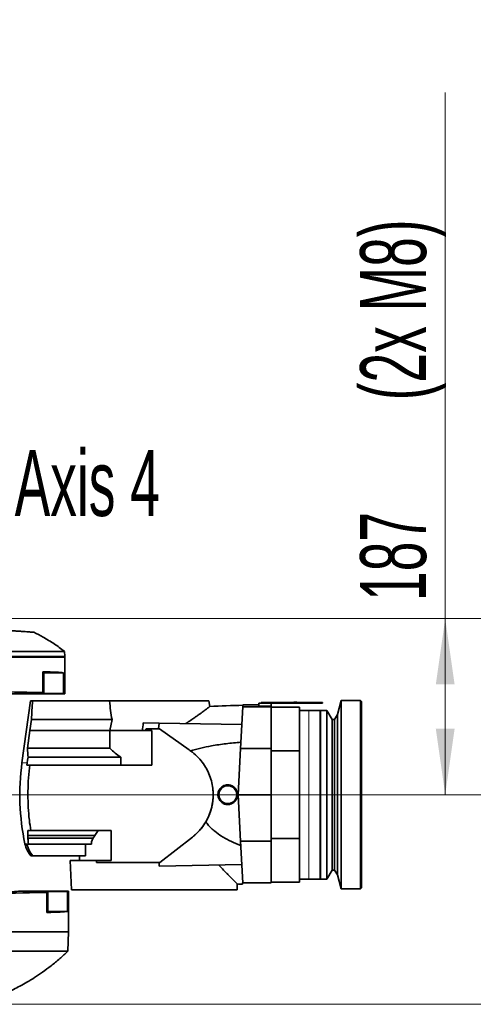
# Model space of a CAD drawing. Header units: millimetres. Extents: x 0 to 12115, y 0 to 8400.
# Tile 73 of 120: x 8665 to 9147, y 1209 to 2255. Entities that reach past the tile are written whole.
import ezdxf

# ---------------------------------------------------------------- set-up
doc = ezdxf.new("R2010")
doc.units = ezdxf.units.MM
doc.header["$LTSCALE"] = 20
doc.linetypes.add('CENTERX2', pattern=[20.32, 12.7, -2.54, 2.54, -2.54])
doc.layers.add('SVART_TEXT', color=7, linetype='Continuous')
doc.styles.add('SLDTEXTSTYLE0', font='TXT', dxfattribs={"width": 0.605})
doc.dimstyles.new('SLDDIMSTYLE0', dxfattribs={"dimtxt": 70, "dimasz": 70, "dimexe": 0, "dimexo": 0.0625, "dimgap": 17.5, "dimtad": 1, "dimdec": 1, "dimrnd": 1e-09, "dimzin": 12, "dimdsep": 46, "dimtxsty": 'SLDTEXTSTYLE0', "dimsah": 1, "dimcen": 0.09, "dimadec": 0, "dimazin": 3, "dimtfac": 1, "dimtofl": 0, "dimtmove": 0, "dimatfit": 3, "dimfxl": 1, "dimfrac": 2, "dimtolj": 1, "dimtzin": 12, "dimarcsym": 0})

# ---------------------------------------------------------------- blocks, each defined once
blk = doc.blocks.new('_D_78')
at = {"color": 7, "linetype": 'Continuous', "lineweight": 0}
for p, q in [((9298.1, 1431.9), (9298.1, 2254.6)), ((6999.6, 1431.9), (9328.1, 1431.9)), ((9298.1, 1431.9), (9298.1, 1209.4)), ((8474.1, 1209.4), (9328.1, 1209.4))]:
    blk.add_line(p, q, dxfattribs=at)
at = {"color": 7, "linetype": 'Continuous', "lineweight": 18}
for points in [[(9298.1, 1431.9), (9288.1, 1361.9), (9308.1, 1361.9)], [(9298.1, 1209.4), (9308.1, 1279.4), (9288.1, 1279.4)]]:
    blk.add_solid(points, dxfattribs=at)
at = {"color": 7, "linetype": 'Continuous', "lineweight": 18, "char_height": 70, "attachment_point": 1, "rotation": 90, "style": 'SLDTEXTSTYLE0'}
for s, insert in [('(2x M8)', (9207.8, 1927.8)), ('222,5', (9207.8, 1634.6))]:
    blk.add_mtext(s, dxfattribs=dict(at, insert=insert))
blk = doc.blocks.new('_D_79')
at = {"color": 7, "linetype": 'Continuous', "lineweight": 0}
for p, q in [((9116.9, 1618.9), (9116.9, 2177.4)), ((8490.1, 1618.9), (9146.9, 1618.9)), ((9116.9, 1431.9), (9116.9, 1618.9)), ((6999.6, 1431.9), (9146.9, 1431.9))]:
    blk.add_line(p, q, dxfattribs=at)
at = {"color": 7, "linetype": 'Continuous', "lineweight": 18}
for points in [[(9116.9, 1618.9), (9106.9, 1548.9), (9126.9, 1548.9)], [(9116.9, 1431.9), (9126.9, 1501.9), (9106.9, 1501.9)]]:
    blk.add_solid(points, dxfattribs=at)
at = {"color": 7, "linetype": 'Continuous', "lineweight": 18, "char_height": 70, "attachment_point": 1, "rotation": 90, "style": 'SLDTEXTSTYLE0'}
for s, insert in [('(2x M8)', (9026.6, 1850.6)), ('187', (9026.6, 1637.6))]:
    blk.add_mtext(s, dxfattribs=dict(at, insert=insert))
blk = doc.blocks.new('_D_80')
at = {"color": 7, "linetype": 'Continuous', "lineweight": 0}
for p, q in [((8490.1, 1618.9), (9468.1, 1618.9)), ((9438.1, 1618.9), (9438.1, 1209.4)), ((8474.1, 1209.4), (9468.1, 1209.4))]:
    blk.add_line(p, q, dxfattribs=at)
at = {"color": 7, "linetype": 'Continuous', "lineweight": 18}
for points in [[(9438.1, 1618.9), (9428.1, 1548.9), (9448.1, 1548.9)], [(9438.1, 1209.4), (9448.1, 1279.4), (9428.1, 1279.4)]]:
    blk.add_solid(points, dxfattribs=at)
at = {"color": 7, "linetype": 'Continuous', "lineweight": 18, "insert": (9347.8, 1293.8), "char_height": 70, "attachment_point": 1, "rotation": 90, "style": 'SLDTEXTSTYLE0'}
blk.add_mtext('409,5', dxfattribs=at)
blk = doc.blocks.new('SW_SYMBOL_MOD_CL')
at = {"layer": 'SVART_TEXT', "color": 0, "char_height": 15515, "attachment_point": 5, "style": 'SLDTEXTSTYLE0'}
for s, insert in [('C', (8000, 12000)), ('L', (12000, 6000))]:
    blk.add_mtext(s, dxfattribs=dict(at, insert=insert))
blk = doc.blocks.new('SW_NOTE_0_14')
at = {"layer": 'SVART_TEXT', "color": 0, "xscale": 0.004511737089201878, "yscale": 0.004511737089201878, "zscale": 0.004511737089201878}
blk.add_blockref('SW_SYMBOL_MOD_CL', (11.6, -46.8), dxfattribs=at)
at = {"layer": 'SVART_TEXT', "color": 0, "insert": (128.7, 33.3), "char_height": 70, "attachment_point": 1, "style": 'SLDTEXTSTYLE0'}
blk.add_mtext('Axis 4', dxfattribs=at)

msp = doc.modelspace()

# ---------------------------------------------------------------- linework, layer by layer
at = {"color": 8, "linetype": 'Continuous', "lineweight": 18}
for p, q in [((8713.026624, 1578.90888), (8568.061545, 1578.90888)), ((8972.061545, 1431.90888), (8972.061545, 1521.40888)), ((8972.061545, 1342.40888), (8972.061545, 1431.90888)), ((8863.339931, 1404.140646), (8863.339931, 1404.228288)), ((8848.501632, 1386.875181), (8848.501632, 1386.961089))]:
    msp.add_line(p, q, dxfattribs=at)
at = {"color": 7, "linetype": 'Continuous', "lineweight": 35}
for p, q in [((8713.026624, 1578.90888), (8712.846135, 1584.077432)), ((8713.061545, 1577.90888), (8713.026624, 1578.90888)), ((8713.061545, 1577.90888), (8568.061545, 1577.90888)), ((8713.061545, 1538.90888), (8713.061545, 1577.90888)), ((8689.682544, 1562.437882), (8689.682544, 1540.286983)), ((8689.682544, 1562.437882), (8690.711545, 1561.40888)), ((8690.711545, 1561.40888), (8690.711545, 1539.257981)), ((8690.711545, 1561.40888), (8711.675611, 1561.40888)), ((8711.675611, 1539.257981), (8711.675611, 1561.40888)), ((8640.561545, 1538.90888), (8713.061545, 1538.90888)), ((8690.711545, 1539.257981), (8689.682544, 1540.286983)), ((8711.675611, 1539.257981), (8690.711545, 1539.257981)), ((8676.605878, 1531.40888), (8667.584272, 1465.908694)), ((8678.906566, 1531.40888), (8676.605878, 1531.40888)), ((8760.512312, 1531.40888), (8678.906566, 1531.40888)), ((8865.973382, 1531.40888), (8760.512312, 1531.40888)), ((8867.00647, 1525.549945), (8865.973382, 1531.40888)), ((8902.066488, 1527.40888), (8901.954036, 1525.263164)), ((8919.02571, 1527.40888), (8902.066488, 1527.40888)), ((8919.104322, 1528.90888), (8918.937408, 1525.72398)), ((8919.104322, 1528.90888), (8932.061545, 1528.90888)), ((8921.561545, 1528.90888), (8921.561545, 1529.90888)), ((8921.561545, 1529.90888), (8924.061545, 1529.90888)), ((8924.061545, 1529.90888), (8924.061545, 1528.90888)), ((8924.061545, 1529.90888), (8930.879876, 1529.90888)), ((8930.879876, 1528.90888), (8930.879876, 1529.90888)), ((8930.879876, 1529.90888), (8953.761545, 1529.90888)), ((8932.061545, 1525.72398), (8932.061545, 1528.90888)), ((8932.061545, 1528.90888), (8953.761545, 1528.90888)), ((8953.761545, 1528.90888), (8953.761545, 1529.90888)), ((8953.761545, 1529.90888), (8984.561545, 1529.90888)), ((8953.761545, 1528.90888), (8984.561545, 1528.90888)), ((8956.261545, 1530.00888), (8956.261545, 1529.90888)), ((8956.261545, 1530.00888), (8957.511545, 1530.00888)), ((8957.511545, 1530.00888), (8957.511545, 1529.90888)), ((8957.511545, 1530.00888), (8958.011545, 1530.00888)), ((8958.011545, 1530.00888), (8958.011545, 1529.90888)), ((8958.011545, 1530.00888), (8959.261545, 1530.00888)), ((8959.261545, 1530.00888), (8959.261545, 1529.90888)), ((8984.561545, 1528.90888), (8984.561545, 1529.90888)), ((8986.561545, 1529.90888), (8984.561545, 1529.90888)), ((8984.561545, 1528.90888), (8986.561545, 1528.90888)), ((8986.561545, 1528.90888), (8986.561545, 1529.90888)), ((9006.561545, 1531.90888), (9002.603847, 1517.138548)), ((9027.061545, 1531.90888), (9006.561545, 1531.90888)), ((9006.561545, 1531.90888), (9006.561545, 1431.90888)), ((9028.061545, 1530.90888), (9027.061545, 1531.90888)), ((9027.061545, 1431.90888), (9027.061545, 1531.90888)), ((9028.061545, 1530.90888), (9028.061545, 1431.90888)), ((8901.954036, 1525.263164), (8899.637124, 1481.053845)), ((8932.061545, 1525.263164), (8901.954036, 1525.263164)), ((8932.061545, 1525.72398), (8918.937408, 1525.72398)), ((8932.061545, 1525.72398), (8932.061545, 1525.263164)), ((8932.061545, 1525.263164), (8932.061545, 1481.053845)), ((8962.061545, 1524.90888), (8932.061545, 1524.90888)), ((8962.061545, 1524.90888), (8962.061545, 1478.459927)), ((8972.061545, 1521.40888), (8962.061545, 1521.40888)), ((8984.061545, 1521.40888), (8972.061545, 1521.40888)), ((8984.061545, 1521.40888), (8984.061545, 1431.585202)), ((8986.580306, 1521.40888), (8984.561545, 1521.40888)), ((8984.561545, 1521.40888), (8984.561545, 1431.90888)), ((8991.161545, 1521.40888), (8989.542105, 1521.40888)), ((8996.749781, 1511.90888), (8991.161545, 1521.40888)), ((8991.161545, 1521.40888), (8991.161545, 1431.90888)), ((9002.603847, 1517.138548), (8999.461545, 1511.90888)), ((9002.603847, 1517.138548), (9002.603847, 1431.90888)), ((8676.012773, 1499.90888), (8677.536482, 1511.575784)), ((8677.536482, 1511.575784), (8763.157125, 1511.575784)), ((8760.926627, 1499.90888), (8763.157125, 1511.575784)), ((8796.38919, 1508.199897), (8813.061545, 1507.90888)), ((8812.632255, 1501.90942), (8813.061545, 1507.90888)), ((8900.964125, 1506.374535), (8813.061545, 1507.90888)), ((8984.561545, 1511.90888), (8984.061545, 1511.90888)), ((8999.461545, 1511.90888), (8996.749781, 1511.90888)), ((8996.749781, 1511.90888), (8996.749781, 1431.90888)), ((8999.461545, 1511.90888), (8999.461545, 1431.90888)), ((8673.388421, 1481.145696), (8676.012773, 1499.90888)), ((8676.012773, 1499.90888), (8760.926627, 1499.90888)), ((8760.926627, 1481.145696), (8760.926627, 1499.90888)), ((8795.106423, 1499.90888), (8760.926627, 1499.90888)), ((8795.106423, 1499.90888), (8798.780134, 1499.90888)), ((8799.473195, 1501.916302), (8798.780134, 1499.90888)), ((8805.561545, 1499.90888), (8798.780134, 1499.90888)), ((8799.473195, 1501.916302), (8812.632255, 1501.90942)), ((8805.561545, 1499.90888), (8805.561545, 1463.408898)), ((8813.701245, 1501.911953), (8812.632255, 1501.90942)), ((8845.077904, 1479.44872), (8813.701245, 1501.911953)), ((8673.388421, 1481.145696), (8760.926627, 1481.145696)), ((8846.740412, 1478.260136), (8846.345921, 1478.542587)), ((8899.637124, 1481.053845), (8897.061545, 1431.90888)), ((8932.061545, 1481.053845), (8899.637124, 1481.053845)), ((8932.061545, 1481.053845), (8932.061545, 1431.90888)), ((8932.061545, 1478.459927), (8962.061545, 1478.459927)), ((8962.061545, 1478.459927), (8962.061545, 1385.357833)), ((8672.874421, 1463.408898), (8673.21244, 1465.908876)), ((8672.874421, 1463.408898), (8675.92337, 1463.408898)), ((8674.026086, 1471.681573), (8772.400636, 1471.681573)), ((8675.547628, 1460.408898), (8675.92337, 1463.408898)), ((8805.561545, 1463.408898), (8675.92337, 1463.408898)), ((8772.400636, 1471.681573), (8772.400636, 1463.408898)), ((8897.061545, 1431.90888), (8932.061545, 1431.90888)), ((8897.061545, 1431.90888), (8899.637124, 1382.763915)), ((8932.061545, 1431.90888), (8932.061545, 1382.763915)), ((8984.061545, 1431.585202), (8984.061545, 1342.40888)), ((8984.561545, 1431.90888), (8984.561545, 1342.40888)), ((8991.161545, 1431.90888), (8991.161545, 1342.40888)), ((8996.749781, 1431.90888), (8996.749781, 1351.90888)), ((8999.461545, 1431.90888), (8999.461545, 1351.90888)), ((9002.603847, 1431.90888), (9002.603847, 1346.679212)), ((9006.561545, 1431.90888), (9006.561545, 1331.90888)), ((9027.061545, 1331.90888), (9027.061545, 1431.90888)), ((9028.061545, 1431.90888), (9028.061545, 1332.90888)), ((8862.772258, 1403.147777), (8863.339931, 1404.140646)), ((8673.859351, 1393.90888), (8673.859351, 1388.575547)), ((8673.859351, 1393.90888), (8676.868983, 1393.90888)), ((8762.287707, 1393.90888), (8676.868983, 1393.90888)), ((8748.569949, 1393.90888), (8745.029587, 1388.575547)), ((8762.287707, 1361.90888), (8762.287707, 1393.90888)), ((8673.859351, 1388.575547), (8673.859344, 1385.918461)), ((8743.174166, 1385.918461), (8673.859344, 1385.918461)), ((8745.029587, 1388.575547), (8673.859351, 1388.575547)), ((8674.252237, 1381.586), (8674.579935, 1379.757471)), ((8674.652884, 1379.408898), (8674.579935, 1379.757471)), ((8813.747198, 1360.003593), (8848.501632, 1386.961089)), ((8813.747198, 1359.911225), (8848.501632, 1386.875181)), ((8932.061545, 1382.763915), (8899.637124, 1382.763915)), ((8899.637124, 1382.763915), (8901.961673, 1338.40888)), ((8962.061545, 1385.357833), (8932.061545, 1385.357833)), ((8932.061545, 1382.763915), (8932.061545, 1338.40888)), ((8962.061545, 1385.357833), (8962.061545, 1338.90888)), ((8673.578563, 1379.408898), (8672.876183, 1379.408898)), ((8674.502214, 1374.408898), (8672.876183, 1379.408898)), ((8674.216387, 1379.408898), (8673.578563, 1379.408898)), ((8674.216387, 1379.408898), (8674.652884, 1379.408898)), ((8674.502214, 1374.408898), (8676.743504, 1370.182298)), ((8741.204502, 1379.408898), (8674.652884, 1379.408898)), ((8679.180376, 1366.90888), (8676.743504, 1370.182298)), ((8735.068395, 1379.408898), (8735.068395, 1366.90888)), ((8677.088145, 1366.90888), (8679.180376, 1366.90888)), ((8735.068395, 1366.90888), (8679.180376, 1366.90888)), ((8718.646535, 1361.90888), (8720.271176, 1330.90888)), ((8718.646535, 1361.90888), (8746.660908, 1361.90888)), ((8728.561545, 1366.90888), (8728.561545, 1361.90888)), ((8746.811735, 1359.933885), (8746.660908, 1361.90888)), ((8746.660908, 1361.90888), (8762.287707, 1361.90888)), ((8746.811735, 1359.933885), (8813.747198, 1360.003593)), ((8813.061545, 1359.915465), (8813.061545, 1359.910065)), ((8813.061545, 1359.910065), (8813.747198, 1359.911225)), ((8813.061545, 1359.910065), (8813.061545, 1355.90888)), ((8813.747198, 1359.911225), (8813.747198, 1360.003593)), ((8900.940023, 1357.903122), (8813.061545, 1355.90888)), ((8984.061545, 1351.90888), (8984.561545, 1351.90888)), ((8991.161545, 1342.40888), (8996.749781, 1351.90888)), ((8996.749781, 1351.90888), (8999.461545, 1351.90888)), ((8999.461545, 1351.90888), (9002.603847, 1346.679212)), ((8901.561545, 1338.40888), (8901.961673, 1338.40888)), ((8901.561545, 1337.025693), (8901.561545, 1338.40888)), ((8901.961673, 1338.40888), (8932.061545, 1338.40888)), ((8932.061545, 1338.90888), (8962.061545, 1338.90888)), ((8962.061545, 1342.40888), (8972.061545, 1342.40888)), ((8972.061545, 1342.40888), (8984.061545, 1342.40888)), ((8984.561545, 1342.40888), (8991.161545, 1342.40888)), ((9002.603847, 1346.679212), (9006.561545, 1331.90888)), ((8717.061545, 1329.65888), (8665.134608, 1329.65888)), ((8695.061545, 1329.309779), (8693.970225, 1328.218458)), ((8693.970225, 1306.81756), (8693.970225, 1328.218458)), ((8715.798668, 1329.309779), (8695.061545, 1329.309779)), ((8695.061545, 1307.90888), (8695.061545, 1329.309779)), ((8715.798668, 1329.309779), (8715.798668, 1307.90888)), ((8717.061545, 1286.40888), (8717.061545, 1329.65888)), ((8720.271176, 1330.90888), (8895.851914, 1330.90888)), ((8895.851914, 1330.90888), (8896.18046, 1337.177912)), ((9006.561545, 1331.90888), (9027.061545, 1331.90888)), ((9027.061545, 1331.90888), (9028.061545, 1332.90888)), ((8695.061545, 1307.90888), (8693.970225, 1306.81756)), ((8715.798668, 1307.90888), (8695.061545, 1307.90888)), ((8717.061545, 1286.40888), (8558.061545, 1286.40888)), ((8716.236444, 1265.781073), (8716.956783, 1286.40888))]:
    msp.add_line(p, q, dxfattribs=at)
at = {"color": 7, "linetype": 'CENTERX2', "lineweight": 18}
msp.add_line((7955.231322, 1431.90888), (9133.467979, 1431.90888), dxfattribs=at)
at = {"color": 7, "linetype": 'Continuous', "lineweight": 35, "flags": 128}
for points in [[(8846.345921, 1478.542587), (8845.909164, 1478.854703), (8845.493536, 1479.151713), (8845.077904, 1479.44872)], [(8674.026086, 1471.681573), (8673.564797, 1468.408898), (8673.21244, 1465.908876)]]:
    msp.add_lwpolyline(points, dxfattribs=at)
at = {"color": 7, "linetype": 'Continuous', "lineweight": 35}
msp.add_circle((8886.061545, 1431.90888), 9.5, dxfattribs=at)
for centre, radius, start, end in [((8916.061545, 626.90888), 900, 90.892996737, 93.127127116), ((8915.261506, 1431.908876), 250, 172.183210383, 192.047161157), ((8699.296797, 1385.826233), 29.173454, 192.08609612, 220.424392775), ((8916.061545, 2236.90888), 900, 268.730678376, 269.076861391)]:
    msp.add_arc(centre, radius, start, end, dxfattribs=at)
for centre, major_axis, ratio, start_param, end_param in [((8568.061545, 1561.059779), (145, 0), 0.0174550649, 0.1383721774, 0.5757843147), ((8568.061545, 1538.90888), (145, 0), 0.0174550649, 0.5757843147, 1.5707963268), ((8568.061545, 1538.90888), (145, 0), 0.0174550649, 0, 0.1383721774), ((8915.261545, 1430.144132), (0, 567.356236), 0.4233886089, 1.3913495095, 1.4267706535), ((8808.061545, 1558.375226), (0, 119.392447), 0.4088243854, 1.7986252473, 1.9735790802), ((8781.471443, 1564.576166), (32.329199, 244.921703), 0.0919466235, 4.4573446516, 4.492279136), ((8915.261545, 1491.243285), (242.104334, 0), 0.954556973, 3.1852997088, 3.2263392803), ((8808.061545, 1521.368221), (63.466136, 0), 0.9464123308, 3.8753279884, 4.115721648), ((8808.061545, 1337.384853), (0, 84.000339), 0.9464247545, 0.9154793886, 0.9547917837), ((8808.066421, 1360.232813), (89.32717, 0.093028), 0.003616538, 3.9567734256, 4.7683338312), ((8558.061545, 1329.653128), (107.07357, 0), 0.0174551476, 3.7517074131, 6.2862631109), ((8558.061545, 1329.65888), (159, 0), 0.0174550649, 4.7123889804, 5.7374995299), ((8558.061545, 1329.65888), (159, 0), 0.0174550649, 6.157065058, 6.2831853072), ((8558.061545, 1308.257981), (159, 0), 0.0174550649, 5.7374995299, 6.157065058)]:
    msp.add_ellipse(centre, major_axis=major_axis, ratio=ratio, start_param=start_param, end_param=end_param, dxfattribs=at)
for points, knots in [([(8486.558214, 1617.90888), (8496.321079, 1617.226194), (8515.855156, 1615.860238), (8539.579231, 1614.201289), (8556.1503, 1613.042527), (8565.513962, 1612.387756), (8573.211051, 1611.849523), (8580.714295, 1611.324845), (8587.764047, 1610.831879), (8595.068178, 1610.321124), (8602.588107, 1609.79528), (8610.454062, 1609.245238), (8618.216512, 1608.702435), (8625.715814, 1608.178033), (8632.901612, 1607.675553), (8639.709468, 1607.199501), (8646.196414, 1606.74589), (8652.220437, 1606.324649), (8657.744404, 1605.938376), (8662.724338, 1605.590145), (8667.194427, 1605.277566), (8671.038196, 1605.008783), (8674.233154, 1604.78537), (8676.765739, 1604.608274), (8678.682505, 1604.474241), (8679.877905, 1604.39065), (8680.411555, 1604.353334), (8680.276945, 1604.362747), (8680.261429, 1604.363832)], [0, 0, 0, 0, 0.1206121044, 0.2413273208, 0.290677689, 0.3231644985, 0.3556606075, 0.3844862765, 0.413483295, 0.4403168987, 0.4724265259, 0.5047635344, 0.5373605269, 0.5704925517, 0.6025717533, 0.6349324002, 0.6675228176, 0.7006478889, 0.7327504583, 0.7650809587, 0.7977658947, 0.8309371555, 0.8627613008, 0.8948117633, 0.927102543, 0.959952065, 0.9953839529, 1, 1, 1, 1]), ([(8712.770195, 1584.116715), (8709.078298, 1586.827723), (8701.748846, 1592.209832), (8690.842498, 1598.919223), (8683.534568, 1602.6527), (8680.245282, 1604.333132)], [0, 0, 0, 0, 0.3581997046, 0.7111268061, 1, 1, 1, 1]), ([(8712.739517, 1584.07371), (8712.728445, 1584.073571), (8712.702604, 1584.073246), (8711.466281, 1584.073625), (8709.239797, 1584.073877), (8705.94056, 1584.071302), (8701.660451, 1584.073247), (8696.462457, 1584.069827), (8690.383476, 1584.070683), (8683.356403, 1584.06964), (8675.510609, 1584.067633), (8666.960476, 1584.069125), (8657.742629, 1584.06613), (8647.772279, 1584.067639), (8637.247234, 1584.066168), (8626.308392, 1584.066105), (8614.990633, 1584.066621), (8603.200875, 1584.06578), (8591.348753, 1584.067213), (8579.597676, 1584.066635), (8571.915042, 1584.067165), (8568.061545, 1584.067431)], [0, 0, 0, 0, 0.0395473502, 0.092290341, 0.1453995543, 0.1996637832, 0.2543271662, 0.3070691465, 0.3601773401, 0.414440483, 0.4691026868, 0.5218443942, 0.5749522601, 0.629215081, 0.6838769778, 0.7366196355, 0.7897285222, 0.8439924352, 0.8986554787, 0.94916706, 1, 1, 1, 1]), ([(8866.966515, 1525.542893), (8866.97656, 1525.550618), (8867.017833, 1525.582363), (8866.743463, 1525.371304), (8866.151839, 1524.917136), (8865.24899, 1524.226491), (8864.099168, 1523.35118), (8862.671101, 1522.270959), (8860.949027, 1520.978965), (8858.938244, 1519.48576), (8856.63277, 1517.795879), (8854.074962, 1515.94965), (8850.790768, 1513.626951), (8846.677997, 1510.785008), (8843.213227, 1508.540532), (8841.472613, 1507.412963)], [0, 0, 0, 0, 0.0242702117, 0.0997326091, 0.1758120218, 0.2453636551, 0.3153589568, 0.3866693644, 0.4583976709, 0.5337661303, 0.6095506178, 0.6865327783, 0.7638851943, 0.8813818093, 1, 1, 1, 1]), ([(8986.580306, 1521.408572), (8986.580234, 1521.40857), (8986.580056, 1521.408568), (8986.771084, 1521.405506), (8987.106073, 1521.401195), (8987.555321, 1521.397409), (8988.061384, 1521.395939), (8988.568771, 1521.39741), (8989.020782, 1521.401231), (8989.356598, 1521.405572), (8989.545048, 1521.408602), (8989.542931, 1521.408572), (8989.542105, 1521.40856)], [0, 0, 0, 0, 0.0712251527, 0.1778687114, 0.2847333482, 0.3920583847, 0.4998703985, 0.6079906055, 0.716120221, 0.8239547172, 0.9313027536, 1, 1, 1, 1]), ([(8846.345921, 1478.542587), (8850.044036, 1479.53949), (8857.451182, 1481.536238), (8870.122891, 1484.042803), (8884.296766, 1486.223294), (8894.749082, 1487.16823), (8899.98236, 1487.641341)], [0, 0, 0, 0, 0.2110637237, 0.4227503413, 0.7109820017, 1, 1, 1, 1]), ([(8863.339931, 1404.140646), (8864.567307, 1406.559787), (8866.422689, 1410.216721), (8868.207943, 1415.522714), (8869.280898, 1419.625324), (8870.033885, 1423.803394), (8870.48382, 1428.041962), (8870.615715, 1432.370211), (8870.357426, 1437.943527), (8869.296782, 1444.724113), (8866.944984, 1452.421532), (8863.534549, 1459.72343), (8859.038609, 1466.583172), (8853.509065, 1472.952999), (8849.012181, 1476.478897), (8846.740412, 1478.260136)], [0, 0, 0, 0, 0.0984645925, 0.1488455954, 0.1995892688, 0.2487239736, 0.2982311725, 0.3489445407, 0.4000873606, 0.4933542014, 0.5891873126, 0.6855842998, 0.7841585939, 0.8909596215, 1, 1, 1, 1]), ([(8675.547628, 1460.408898), (8675.055225, 1455.671395), (8674.07042, 1446.196389), (8673.929715, 1436.67138), (8673.859363, 1431.908876)], [0, 0, 0, 0, 0.5000000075, 1, 1, 1, 1]), ([(8878.668657, 1439.282643), (8877.921286, 1438.369908), (8876.426513, 1436.544403), (8875.493926, 1433.061344), (8875.692388, 1429.510245), (8877.072369, 1426.215134), (8879.459352, 1423.563088), (8882.592392, 1421.848871), (8886.110814, 1421.268931), (8889.616528, 1421.880828), (8892.726903, 1423.614226), (8895.097444, 1426.28616), (8896.44947, 1429.597834), (8896.627231, 1433.159776), (8895.625865, 1436.566885), (8893.561372, 1439.455832), (8890.649571, 1441.510901), (8887.205535, 1442.491427), (8883.648219, 1442.263158), (8880.700352, 1441.069154), (8879.245986, 1439.7903), (8878.668657, 1439.282643)], [0, 0, 0, 0, 0.0536575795, 0.1073173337, 0.1609062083, 0.2144393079, 0.2680640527, 0.3217362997, 0.3752632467, 0.428665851, 0.4822333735, 0.5361006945, 0.5899724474, 0.6434734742, 0.6966789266, 0.7500381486, 0.803802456, 0.857723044, 0.9114059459, 0.9648314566, 1, 1, 1, 1]), ([(8863.339931, 1404.228288), (8864.074387, 1405.623402), (8865.548402, 1408.423325), (8867.320676, 1412.875463), (8868.759545, 1417.501239), (8869.793374, 1422.228293), (8870.376005, 1426.987796), (8870.621341, 1430.242531), (8870.554449, 1431.917864), (8870.550856, 1432.007858)], [0, 0, 0, 0, 0.16297175, 0.3270761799, 0.4947271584, 0.6636268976, 0.8265976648, 0.9906853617, 1, 1, 1, 1]), ([(8673.859363, 1431.908876), (8673.934608, 1427.406949), (8674.085335, 1418.388928), (8675.158339, 1405.703203), (8676.337792, 1397.571267), (8676.868983, 1393.90888)], [0, 0, 0, 0, 0.3539654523, 0.7090448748, 1, 1, 1, 1]), ([(8848.501632, 1386.961089), (8849.988447, 1388.185292), (8852.962065, 1390.633691), (8856.887355, 1394.830126), (8860.422348, 1399.33365), (8862.364181, 1402.591335), (8863.339931, 1404.228288)], [0, 0, 0, 0, 0.25194053, 0.5038794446, 0.7507045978, 1, 1, 1, 1]), ([(8848.501632, 1386.875181), (8849.987688, 1388.098921), (8852.959795, 1390.546399), (8856.758106, 1394.606589), (8860.07479, 1398.794943), (8861.870553, 1401.692719), (8862.772258, 1403.147777)], [0, 0, 0, 0, 0.26510594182, 0.53021127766, 0.76410527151, 1, 1, 1, 1]), ([(8899.888661, 1377.964296), (8896.375327, 1379.392459), (8891.09084, 1381.540592), (8884.320623, 1385.006696), (8878.467378, 1388.401512), (8873.235776, 1392.050696), (8868.752294, 1395.974115), (8865.521562, 1399.291727), (8863.709566, 1401.833152), (8862.772258, 1403.147777)], [0, 0, 0, 0, 0.2493034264, 0.3749830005, 0.5006411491, 0.695246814, 0.7944982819, 0.8936982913, 1, 1, 1, 1]), ([(8674.252237, 1381.586), (8674.137651, 1382.396972), (8673.911526, 1383.997349), (8673.876581, 1385.283869), (8673.859344, 1385.918461)], [0, 0, 0, 0, 0.5067376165, 1, 1, 1, 1]), ([(8743.174166, 1385.918461), (8742.733603, 1385.168978), (8741.831431, 1383.634209), (8741.306796, 1381.191169), (8741.223679, 1379.743025), (8741.204502, 1379.408898)], [0, 0, 0, 0, 0.42336497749, 0.8669542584, 1, 1, 1, 1]), ([(8896.125671, 1337.180783), (8896.135803, 1337.170646), (8896.16648, 1337.13995), (8895.780679, 1337.525981), (8895.051662, 1338.255994), (8894.022704, 1339.287448), (8892.687698, 1340.627745), (8891.038833, 1342.286453), (8889.094576, 1344.247364), (8886.862983, 1346.505064), (8884.374532, 1349.033067), (8880.9459, 1352.529454), (8878.106294, 1355.458827), (8876.279382, 1357.343493)], [0, 0, 0, 0, 0.0468955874, 0.1419949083, 0.2250261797, 0.3086079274, 0.3938290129, 0.4795725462, 0.5677506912, 0.6564094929, 0.7464302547, 0.8368612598, 1, 1, 1, 1]), ([(8558.061545, 1265.784165), (8562.379905, 1265.863486), (8571.048723, 1266.022718), (8584.070588, 1265.779463), (8597.067209, 1265.765126), (8609.786004, 1265.81138), (8622.079834, 1265.766241), (8633.887998, 1265.780578), (8645.290351, 1265.793383), (8656.079072, 1265.792081), (8666.16682, 1265.7831), (8675.480071, 1265.785341), (8684.057094, 1265.792624), (8691.706721, 1265.787861), (8698.377222, 1265.781521), (8704.034375, 1265.786636), (8708.712877, 1265.784289), (8711.999273, 1265.78326), (8714.181852, 1265.784951), (8715.521398, 1265.785105), (8716.215242, 1265.784258), (8716.160862, 1265.784324), (8716.142697, 1265.784346)], [0, 0, 0, 0, 0.0521432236, 0.1046740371, 0.1583109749, 0.2123336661, 0.264832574, 0.3176923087, 0.371110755, 0.4252947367, 0.478229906, 0.5315352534, 0.585413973, 0.6400784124, 0.6930091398, 0.7463099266, 0.8001840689, 0.8548435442, 0.8945627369, 0.9344375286, 0.9780990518, 1, 1, 1, 1]), ([(8652.662603, 1222.394284), (8654.626276, 1223.31489), (8658.908487, 1225.32247), (8665.65436, 1228.815138), (8673.155687, 1233.017375), (8681.209705, 1237.963996), (8689.749327, 1243.721312), (8698.67872, 1250.383535), (8707.639321, 1257.724134), (8713.361378, 1263.120366), (8716.162932, 1265.762394)], [0, 0, 0, 0, 0.0842083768, 0.1836344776, 0.2948928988, 0.4180158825, 0.5505462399, 0.6946665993, 0.8505068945, 1, 1, 1, 1])]:
    msp.add_open_spline(points, degree=3, knots=knots, dxfattribs=at)
at = {"color": 8, "linetype": 'Continuous', "lineweight": 18}
for points, knots in [([(8673.21244, 1465.908876), (8672.086267, 1465.908876), (8669.833921, 1465.908876), (8667.955973, 1465.908876), (8667.711852, 1465.908876), (8667.590389, 1465.908876)], [0, 0, 0, 0, 0.33441928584, 0.66883857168, 1, 1, 1, 1]), ([(8670.909112, 1379.757471), (8670.886895, 1379.757471), (8670.82345, 1379.757471), (8671.950376, 1379.757471), (8673.703415, 1379.757471), (8674.579935, 1379.757471)], [0, 0, 0, 0, 0.2122508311, 0.6061254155, 1, 1, 1, 1])]:
    msp.add_open_spline(points, degree=3, knots=knots, dxfattribs=at)

# ---------------------------------------------------------------- block references
at = {"layer": 'SVART_TEXT'}
msp.add_blockref('SW_NOTE_0_14', (8531.111111, 1764.444444), dxfattribs=at)

# ---------------------------------------------------------------- dimensions: what is measured, and where the dimension line sits
at = {"color": 7, "linetype": 'Continuous', "lineweight": 18}
for base, p2, picture, middle in [((9298.061545, 1209.40888), (8470.061545, 1209.40888), '_D_78', (9298.061545, 1944.619756)), ((9116.868105, 1618.90888), (8486.061545, 1618.90888), '_D_79', (9116.868105, 1907.533935))]:
    dim = msp.add_linear_dim(base=base, p1=(6995.561545, 1431.90888), p2=p2, angle=90, text='<>  (2x M8)', dimstyle='SLDDIMSTYLE0', dxfattribs=at)
    dim.commit()
    dim.dimension.update_dxf_attribs({"geometry": picture, "text_midpoint": middle, "dimtype": 160})
dim = msp.add_linear_dim(base=(9438.061545, 1209.40888), p1=(8486.061545, 1618.90888), p2=(8470.061545, 1209.40888), angle=90, dimstyle='SLDDIMSTYLE0', dxfattribs=at)
dim.commit()
dim.dimension.update_dxf_attribs({"geometry": '_D_80', "text_midpoint": (9438.061545, 1414.15888), "dimtype": 160})

doc.saveas('drawing.dxf')
